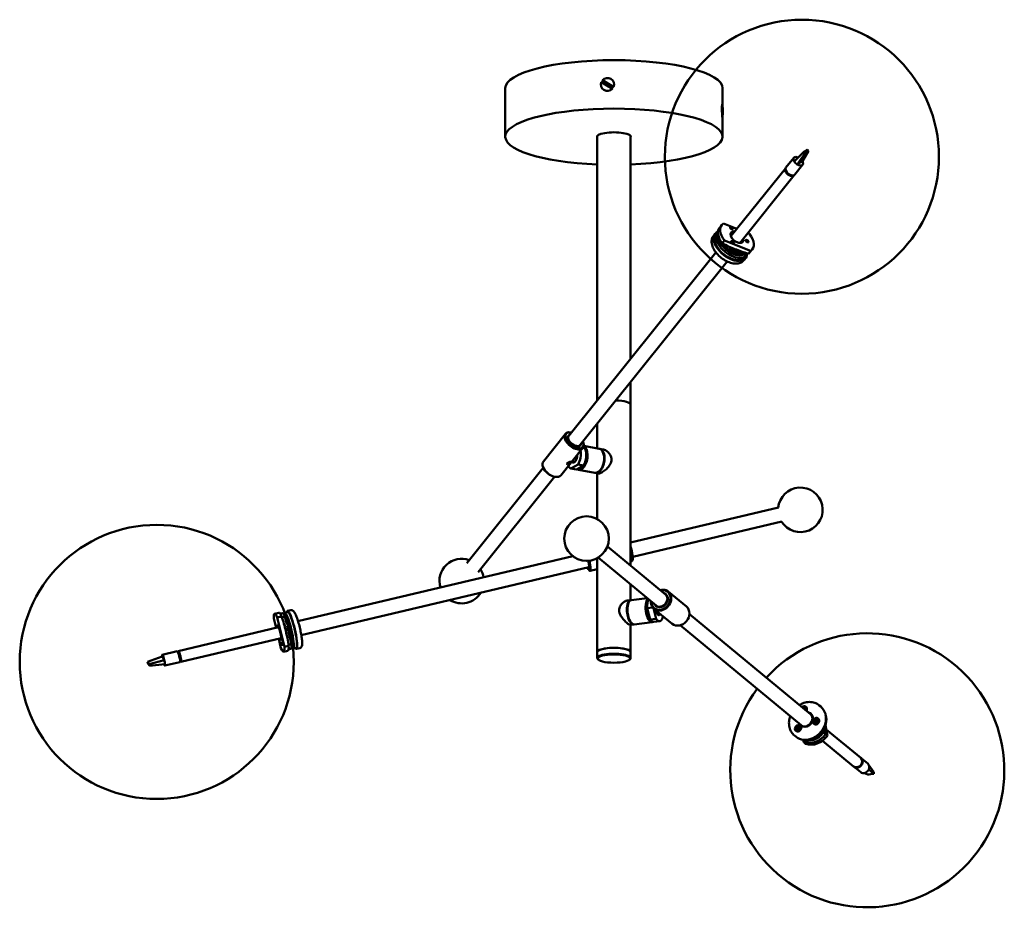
# Model space of a CAD drawing. Header units: millimetres. Extents: x 881 to 4888, y 957 to 3230.
# Tile 6 of 6: x 4004 to 4888, y 1738 to 2535. Entities that reach past the tile are written whole.
import ezdxf

# ---------------------------------------------------------------- set-up
doc = ezdxf.new("R2010")
doc.units = ezdxf.units.MM
doc.header["$LTSCALE"] = 18
doc.layers.add('Widoczne (ISO)', color=7, linetype='Continuous', lineweight=50)

msp = doc.modelspace()

# ---------------------------------------------------------------- linework, layer by layer
at = {"layer": 'Widoczne (ISO)'}
for p, q in [((4536.06, 2472.86), (4526.08, 2478.82)), ((4527.15, 2480.47), (4537.12, 2474.51)), ((4528.99, 2478.92), (4535.46, 2475.06)), ((4439.96, 2429.74), (4439.96, 2473.21)), ((4634.96, 2457.29), (4634.96, 2473.21)), ((4634.52, 2458.02), (4635.12, 2449.32)), ((4634.65, 2458.96), (4634.67, 2458.98)), ((4635.05, 2447.96), (4634.45, 2456.66)), ((4634.96, 2449.3), (4634.96, 2449.43)), ((4439.87, 2447.24), (4439.96, 2447.78)), ((4634.85, 2447.01), (4634.86, 2447)), ((4634.96, 2429.74), (4634.96, 2447.18)), ((4522.46, 2192.97), (4522.46, 2430.38)), ((4552.46, 2230.41), (4552.46, 2430.38)), ((4708, 2416.11), (4699.22, 2407.57)), ((4709.06, 2415.07), (4702.03, 2404.78)), ((4712.04, 2417.09), (4706.58, 2407.87)), ((4708.55, 2416.48), (4708, 2416.11)), ((4708, 2416.11), (4709.06, 2415.07)), ((4710.43, 2417.76), (4708.55, 2416.48)), ((4709.06, 2415.07), (4709.6, 2415.44)), ((4709.6, 2415.44), (4711.49, 2416.72)), ((4710.98, 2418.13), (4710.43, 2417.76)), ((4712.04, 2417.09), (4710.98, 2418.13)), ((4711.49, 2416.72), (4712.04, 2417.09)), ((4691.88, 2401.96), (4699, 2410.84)), ((4699.68, 2395.71), (4706.8, 2404.59)), ((4703.36, 2405.69), (4702.03, 2404.78)), ((4705.25, 2406.96), (4703.36, 2405.69)), ((4706.58, 2407.87), (4705.25, 2406.96)), ((4642.47, 2340.31), (4691.37, 2401.33)), ((4650.47, 2334.3), (4699.17, 2395.07)), ((4691.68, 2399.6), (4691.63, 2399.53)), ((4691.63, 2399.53), (4692.66, 2397.32)), ((4691.87, 2399), (4691.78, 2398.89)), ((4692.44, 2397.55), (4692.51, 2397.64)), ((4692.66, 2397.32), (4692.88, 2397.59)), ((4695.79, 2395.45), (4695.59, 2395.2)), ((4695.59, 2395.2), (4696.78, 2395.11)), ((4695.61, 2395.16), (4695.64, 2395.19)), ((4695.62, 2395.15), (4695.66, 2395.19)), ((4697.12, 2395), (4697.15, 2395.03)), ((4647.83, 2347), (4635.69, 2351.74)), ((4628.36, 2342.68), (4626.83, 2340.77)), ((4629.14, 2342.05), (4630.64, 2343.92)), ((4634.27, 2350.46), (4632.24, 2347.92)), ((4659.09, 2342.59), (4657.58, 2343.18)), ((4633.93, 2332.04), (4635.22, 2333.65)), ((4634.72, 2333.9), (4636.76, 2336.44)), ((4636.76, 2336.44), (4660.16, 2327.28)), ((4629, 2325.9), (4496.93, 2161.12)), ((4633.93, 2332.04), (4639.91, 2329.7)), ((4638.1, 2330.18), (4638.25, 2330.36)), ((4640.44, 2328.3), (4641.17, 2329.21)), ((4640.81, 2329.35), (4655.81, 2323.48)), ((4643.14, 2327.09), (4642.69, 2328.62)), ((4645.91, 2326.43), (4646.48, 2327.14)), ((4645.91, 2326.43), (4646.56, 2324.22)), ((4647.96, 2326.56), (4648.13, 2325.95)), ((4655.81, 2323.48), (4657.08, 2325.06)), ((4657.24, 2324.75), (4657.41, 2324.96)), ((4660.16, 2327.28), (4658.12, 2324.74)), ((4661.58, 2328.57), (4659.55, 2326.03)), ((4639.14, 2317.77), (4507.08, 2152.99)), ((4655.67, 2320.79), (4654.15, 2318.89)), ((4654.89, 2321.41), (4656.42, 2323.32)), ((4552.46, 2189.23), (4552.46, 2209.62)), ((4552.46, 2044.7), (4552.46, 2189.23)), ((4522.46, 2150), (4522.46, 2172.19)), ((4474.11, 2138.25), (4493.95, 2163)), ((4499.3, 2164.3), (4498.9, 2164.36)), ((4489.72, 2125.74), (4509.55, 2150.49)), ((4509.66, 2156), (4509.81, 2155.62)), ((4524.27, 2149.67), (4510.3, 2152.2)), ((4527.46, 2149.09), (4524.68, 2149.6)), ((4527.92, 2145.79), (4527.76, 2146.2)), ((4405.37, 2046.89), (4474.07, 2132.6)), ((4474.01, 2132.74), (4473.86, 2133.11)), ((4498.92, 2131.95), (4505.24, 2135.59)), ((4498.92, 2131.95), (4503.84, 2131.06)), ((4500.94, 2137.64), (4499.47, 2137.9)), ((4510.15, 2134.7), (4503.84, 2131.06)), ((4510.15, 2134.7), (4505.24, 2135.59)), ((4520.34, 2128.02), (4505.6, 2130.69)), ((4525.13, 2130.37), (4524.83, 2130.04)), ((4415.52, 2038.76), (4484.21, 2124.47)), ((4484.37, 2124.44), (4484.76, 2124.38)), ((4523.53, 2127.44), (4520.75, 2127.95)), ((4522.46, 2086.53), (4522.46, 2127.64)), ((4685.13, 2096.83), (4552.46, 2065.49)), ((4688.12, 2084.17), (4554.35, 2052.58)), ((4531.57, 2061.96), (4583.69, 2018.91)), ((4253.86, 1994.97), (4500.54, 2053.23)), ((4522.46, 1967.06), (4522.46, 2051.46)), ((4523.29, 2051.94), (4575.41, 2008.88)), ((4256.86, 1982.32), (4514.85, 2043.25)), ((4515.24, 2044.06), (4515.11, 2044.03)), ((4552.46, 2048.54), (4553.67, 2048.82)), ((4554.22, 2049.58), (4553.86, 2048.98)), ((4515.31, 2040.39), (4515.89, 2040.02)), ((4516.14, 2039.96), (4522.46, 2041.45)), ((4552.46, 2013.76), (4552.46, 2027.84)), ((4552.91, 2013.81), (4567.33, 2015.55)), ((4602.49, 2007.91), (4586.13, 2021.43)), ((4549.44, 2013.4), (4552.46, 2013.76)), ((4550.75, 2011.93), (4551.05, 2012.42)), ((4572.22, 2007.24), (4567.27, 2006.64)), ((4569.99, 1996.41), (4567.27, 2006.64)), ((4572.94, 2006.42), (4575.42, 1997.06)), ((4232.91, 2001.48), (4236.76, 2002.39)), ((4235.32, 1998.22), (4239.17, 1999.13)), ((4241.63, 1971.74), (4235.32, 1998.22)), ((4239.87, 2002.1), (4237.83, 2001.62)), ((4242.19, 1998.93), (4239.46, 1998.28)), ((4244.72, 2003.02), (4241.83, 2002.34)), ((4243.91, 1991.72), (4242.19, 1998.93)), ((4244.49, 2003.99), (4247.38, 2004.68)), ((4589.76, 1992.49), (4573.39, 2006.01)), ((4577.48, 2000.66), (4579.56, 2000.91)), ((4713.79, 1911.44), (4605.18, 2001.15)), ((4236.49, 1989.32), (4146.46, 1968.06)), ((4232.22, 1997.16), (4234.22, 1988.79)), ((4243.89, 1993), (4243.33, 1995.98)), ((4245.41, 1993.07), (4243.69, 1992.67)), ((4244.8, 1993.21), (4243.89, 1993)), ((4248.1, 1974.17), (4244.15, 1990.74)), ((4246.1, 1990.15), (4244.38, 1989.75)), ((4244.57, 1994.41), (4244.85, 1992.94)), ((4552.08, 1991.55), (4555.09, 1991.92)), ((4552.46, 1967.06), (4552.46, 1991.6)), ((4553, 1993.28), (4553.41, 1992.88)), ((4555.54, 1991.97), (4571.86, 1993.94)), ((4575.42, 1997.06), (4569.99, 1996.41)), ((4578.66, 1994.76), (4573.22, 1994.11)), ((4705.51, 1901.41), (4596.9, 1991.13)), ((4248, 1981.77), (4246.38, 1981.38)), ((4247.16, 1983.93), (4248.01, 1981.72)), ((4248.52, 1980.09), (4247.46, 1979.84)), ((4248.3, 1977.63), (4247.46, 1979.84)), ((4238.74, 1979.58), (4148.76, 1958.33)), ((4236.54, 1979.06), (4238.54, 1970.68)), ((4245.48, 1972.65), (4241.63, 1971.74)), ((4248.1, 1974.17), (4245.36, 1973.52)), ((4247.68, 1977.52), (4247.32, 1977.43)), ((4248.37, 1974.6), (4248.01, 1974.51)), ((4252.3, 1970.9), (4249.42, 1970.22)), ((4118.91, 1958.36), (4131.84, 1963.24)), ((4131.84, 1963.24), (4132.44, 1962.28)), ((4145.5, 1967.83), (4132.02, 1964.65)), ((4132.44, 1962.28), (4133.29, 1960.91)), ((4146.05, 1967.19), (4146.63, 1967.33)), ((4147.14, 1966.71), (4146.35, 1966.52)), ((4147.05, 1966.91), (4147.03, 1966.91)), ((4147.07, 1964.31), (4147.92, 1964.51)), ((4147.92, 1964.51), (4147.14, 1966.71)), ((4147.36, 1966.22), (4147.31, 1966.21)), ((4147.81, 1964.92), (4147.77, 1964.91)), ((4240.95, 1967.42), (4244.8, 1968.33)), ((4247.46, 1969.99), (4245.41, 1969.5)), ((4252.53, 1969.93), (4255.42, 1970.61)), ((4522.46, 1961.75), (4522.46, 1967.06)), ((4552.46, 1961.75), (4552.46, 1967.06)), ((4119.16, 1957.96), (4118.91, 1958.36)), ((4118.91, 1958.36), (4119.14, 1957)), ((4119.14, 1957), (4119.38, 1956.61)), ((4120.01, 1956.6), (4119.16, 1957.96)), ((4119.38, 1956.61), (4120.24, 1955.24)), ((4120.25, 1956.2), (4120.01, 1956.6)), ((4120.24, 1955.24), (4120.48, 1954.84)), ((4120.25, 1956.2), (4133.89, 1959.94)), ((4120.48, 1954.84), (4120.25, 1956.2)), ((4120.48, 1954.84), (4134.5, 1956.32)), ((4133.29, 1960.91), (4133.89, 1959.94)), ((4147.79, 1958.1), (4134.32, 1954.92)), ((4148.66, 1961), (4147.83, 1960.81)), ((4148, 1959.1), (4148.72, 1959.27)), ((4148, 1958.92), (4148.59, 1959.06)), ((4148.65, 1961.09), (4148.66, 1961.09)), ((4148.66, 1961.06), (4148.65, 1961.06)), ((4148.72, 1959.27), (4148.66, 1961)), ((4148.7, 1959.81), (4148.77, 1959.83)), ((4148.77, 1959.62), (4148.71, 1959.6)), ((4523.49, 1960.26), (4523.01, 1960.71)), ((4551.43, 1960.26), (4551.91, 1960.71)), ((4723.04, 1918.2), (4721.79, 1919.24)), ((4707.53, 1916.98), (4707.69, 1916.47)), ((4707.53, 1916.98), (4707.67, 1916.49)), ((4707.59, 1916.56), (4707.53, 1916.98)), ((4708.37, 1917.15), (4708.05, 1916.34)), ((4708.38, 1915.92), (4708.42, 1915.87)), ((4708.93, 1916.88), (4708.39, 1916.17)), ((4708.41, 1915.89), (4709.26, 1916.15)), ((4709.26, 1916.15), (4708.51, 1915.79)), ((4709.26, 1916.15), (4708.56, 1915.82)), ((4709.27, 1915.3), (4709.03, 1915.37)), ((4709.59, 1917.71), (4709.69, 1917.63)), ((4714.85, 1910.56), (4714.21, 1911.09)), ((4702.8, 1900.28), (4702.7, 1899.45)), ((4703.43, 1900.21), (4703.09, 1899.41)), ((4704.46, 1900.83), (4704.56, 1900.75)), ((4717.11, 1902.91), (4717.21, 1902.82)), ((4717.41, 1904.76), (4718.26, 1904.99)), ((4717.41, 1904.76), (4718.22, 1904.86)), ((4718.26, 1904.84), (4717.41, 1904.76)), ((4717.56, 1905.63), (4718.22, 1905.27)), ((4717.57, 1903.95), (4718.22, 1904.55)), ((4718.03, 1906.19), (4718.51, 1905.61)), ((4718.04, 1903.56), (4718.51, 1904.32)), ((4718.22, 1905.26), (4718.96, 1904.83)), ((4718.26, 1904.85), (4718.52, 1904.7)), ((4718.51, 1905.61), (4719.07, 1904.96)), ((4718.78, 1905.62), (4718.85, 1906.5)), ((4718.79, 1904.41), (4718.92, 1904.33)), ((4718.87, 1903.55), (4718.79, 1904.4)), ((4718.85, 1906.5), (4718.93, 1905.65)), ((4718.85, 1906.5), (4718.91, 1905.68)), ((4718.93, 1904.43), (4718.87, 1903.55)), ((4718.87, 1903.55), (4718.91, 1904.28)), ((4718.92, 1905.65), (4719.12, 1905.42)), ((4719.17, 1904.48), (4719.83, 1904.09)), ((4719.68, 1906.49), (4719.21, 1905.74)), ((4719.69, 1903.86), (4719.21, 1904.44)), ((4719.45, 1905.21), (4719.56, 1905.1)), ((4720.31, 1905.29), (4719.46, 1905.06)), ((4719.46, 1905.21), (4720.31, 1905.29)), ((4719.46, 1904.82), (4719.96, 1904.24)), ((4720.14, 1906.1), (4719.49, 1905.5)), ((4720.15, 1904.42), (4719.5, 1904.79)), ((4720.31, 1905.29), (4719.6, 1905.11)), ((4720.61, 1907.15), (4720.71, 1907.06)), ((4727.39, 1901.42), (4729.16, 1892.02)), ((4700.75, 1891.22), (4699.49, 1892.26)), ((4700.95, 1896.59), (4701.06, 1896.51)), ((4701.18, 1898.54), (4701.98, 1898.58)), ((4701.36, 1899.21), (4702.09, 1899)), ((4701.44, 1897.77), (4702.15, 1898.38)), ((4702.22, 1898.26), (4701.44, 1897.77)), ((4701.98, 1897.21), (4702.32, 1898.02)), ((4702, 1899.88), (4702.48, 1899.24)), ((4702, 1899.88), (4702.42, 1899.22)), ((4702.35, 1899.15), (4702, 1899.88)), ((4702.07, 1898.56), (4702.8, 1898.13)), ((4702.26, 1898.25), (4702.71, 1897.98)), ((4702.61, 1897.14), (4702.71, 1897.97)), ((4703.41, 1897.54), (4702.93, 1898.18)), ((4703.06, 1898.27), (4703.41, 1897.54)), ((4703.07, 1898.13), (4703.09, 1898.12)), ((4703.41, 1897.54), (4703.09, 1898.12)), ((4703.11, 1899.21), (4703.26, 1899.04)), ((4703.2, 1899.16), (4703.98, 1899.65)), ((4703.98, 1899.65), (4703.26, 1899.04)), ((4703.3, 1898.89), (4703.85, 1898.27)), ((4704.05, 1898.21), (4703.32, 1898.43)), ((4704.23, 1898.88), (4703.43, 1898.84)), ((4725.29, 1896.86), (4725.63, 1895.06)), ((4725.63, 1895.06), (4726.83, 1894.06)), ((4729.16, 1892.02), (4727.48, 1893.4)), ((4728.09, 1897.68), (4759, 1872.15)), ((4706.88, 1888.21), (4706.83, 1888.49)), ((4706.88, 1888.21), (4708.09, 1887.21)), ((4707.84, 1886.23), (4709.52, 1884.84)), ((4724.67, 1887.53), (4752.63, 1864.44)), ((4759.42, 1871.8), (4765.29, 1866.95)), ((4770.74, 1859.26), (4766.36, 1865.45)), ((4753.05, 1864.09), (4758.92, 1859.24)), ((4765.23, 1857.22), (4762.45, 1858.54)), ((4766.22, 1857.33), (4765.23, 1857.22)), ((4770.66, 1857.86), (4766.16, 1861.72)), ((4769.67, 1857.74), (4766.22, 1857.33)), ((4770.66, 1857.86), (4769.67, 1857.74)), ((4770.74, 1859.26), (4770.66, 1857.86))]:
    msp.add_line(p, q, dxfattribs=at)
for centre, radius in [((4706.18, 2411.79), 123), ((4512.85, 2069), 20), ((4127.09, 1958.28), 123)]:
    msp.add_circle(centre, radius, dxfattribs=at)
for centre, radius, start, end in [((4704.83, 2094.8), 20, 212.25433, 174.32318), ((4400.83, 2030.82), 20, 70.25454, 196.47086), ((4400.83, 2030.82), 20, 10.10665, 32.32339), ((4400.83, 2030.82), 20, 238.15949, 328.41803), ((4764.84, 1860.97), 123, 143.52229, 137.46381)]:
    msp.add_arc(centre, radius, start, end, dxfattribs=at)
for centre, major_axis, ratio, start_param, end_param in [((4537.46, 2473.21), (-97.5, 0), 0.258819, 3.141593, 6.283185), ((4531.6, 2476.66), (-5.84, -1.36), 0.964181, 5.665494, 8.472191), ((4531.6, 2476.66), (5.84, 1.36), 0.964181, 5.665494, 8.472191), ((4531.72, 2476.15), (3.9, 0.91), 0.964181, 2.103773, 2.509766), ((4634.78, 2452.99), (-0.09, 6), 0.058039, 4.053042, 6.859739), ((4537.46, 2429.74), (97.5, 0), 0.258819, 4.866849, 10.841115), ((4440.14, 2449.96), (-0.09, 6), 0.058039, 0.248282, 1.705639), ((4634.78, 2452.99), (0.09, -6), 0.058039, 4.053042, 6.859739), ((4440.14, 2449.96), (-0.09, 6), 0.058039, 2.040535, 2.368807), ((4537.46, 2429.74), (-15.2, 0), 0.258819, 2.979193, 6.445585), ((4537.46, 2430.71), (-15.2, 0), 0.258819, 0.123075, 0.1624), ((4537.46, 2430.71), (15.2, 0), 0.258819, 6.120785, 6.16011), ((4702.9, 2407.72), (-3.9, 3.13), 0.581933, 5.157449, 7.264664), ((4702.9, 2407.72), (3.9, -3.13), 0.581933, 4.123071, 4.946105), ((4702.9, 2407.72), (3.9, -3.13), 0.581933, 4.946105, 7.264664), ((4695.27, 2398.2), (-3.9, 3.13), 0.581933, 6.142979, 9.564984), ((4695.78, 2398.83), (3.9, -3.13), 0.581933, 3.141593, 6.283185), ((4695.27, 2398.2), (-3.36, 2.69), 0.581933, 0.388908, 2.752684), ((4695.27, 2398.2), (-3.32, 2.66), 0.581933, 0.433036, 0.524695), ((4695.02, 2397.88), (-2.97, 2.38), 0.581933, 0.447124, 0.735173), ((4695.27, 2398.2), (-3.32, 2.66), 0.581933, 1.214098, 2.095491), ((4695.02, 2397.88), (-2.97, 2.38), 0.581933, 2.406419, 2.744181), ((4647.93, 2339.51), (-13.66, 10.94), 0.581933, 6.096004, 7.455435), ((4642.02, 2331.73), (13.66, -10.94), 0.581933, 2.838675, 6.642352), ((4642.02, 2331.73), (-12.88, 10.32), 0.581933, 0, 3.141593), ((4643.54, 2333.64), (-12.88, 10.32), 0.581933, 0.004505, 3.316992), ((4644.37, 2335.07), (-12.88, 10.32), 0.581933, 0.118991, 1.182309), ((4645.89, 2336.97), (-13.66, 10.94), 0.581933, 0, 1.172249), ((4647.93, 2339.51), (5.27, -4.22), 0.581933, 2.353225, 6.964925), ((4647.93, 2339.51), (13.66, -10.94), 0.581933, 6.096004, 7.455435), ((4645.43, 2336.4), (-5.27, 4.22), 0.581933, 5.494817, 5.750488), ((4644.37, 2335.07), (-5.46, 4.38), 0.581933, 5.459913, 5.473839), ((4645.43, 2336.4), (-5.27, 4.22), 0.581933, 3.67429, 3.823332), ((4644.06, 2334.28), (11.31, -9.06), 0.581933, 4.318094, 6.091752), ((4641.15, 2331.58), (1.17, -0.94), 0.581933, 4.850429, 5.559417), ((4641.87, 2331.57), (3.9, -3.13), 0.581933, 5.395693, 5.886225), ((4641.87, 2331.57), (3.9, -3.13), 0.581933, 5.395693, 5.886225), ((4641.87, 2331.57), (4.68, -3.75), 0.581933, 5.397713, 6.07169), ((4645.64, 2326.52), (2.34, -1.88), 0.581933, 3.837016, 6.978609), ((4641.61, 2331.25), (5.07, -4.07), 0.581933, 5.49473, 6.080921), ((4644.37, 2335.07), (12.88, -10.32), 0.581933, 6.085944, 6.283185), ((4645.89, 2336.97), (13.66, -10.94), 0.581933, 6.096004, 6.283185), ((4537.46, 2189.23), (15, 0), 0.258819, 0, 1.454188), ((4537.46, 2189.23), (15, 0), 0.258819, 0, 1.454188), ((4501.75, 2156.74), (-7.8, 6.25), 0.581933, 5.485735, 10.222228), ((4502.01, 2157.06), (7.41, -5.94), 0.581933, 2.324317, 7.100461), ((4502.01, 2157.06), (-5.43, 4.35), 0.581933, 5.918145, 9.789818), ((4502.01, 2157.06), (-5.07, 4.07), 0.581933, 0, 3.141593), ((4501.5, 2156.42), (-4.65, 3.73), 0.581933, 0.291955, 0.718634), ((4501.5, 2156.42), (4.53, -3.63), 0.581933, 3.56477, 4.054553), ((4501.5, 2156.42), (4.53, -3.63), 0.581933, 5.370225, 5.860008), ((4501.5, 2156.42), (4.65, -3.73), 0.581933, 5.564552, 5.99123), ((4507.56, 2141.52), (-1.96, -10.82), 0.554032, 6.039956, 9.295186), ((4507.15, 2141.59), (1.87, 10.33), 0.554032, 3.013734, 6.010702), ((4501.42, 2142.63), (1.96, 10.82), 0.554032, 4.108102, 5.316449), ((4506.33, 2141.74), (1.96, 10.82), 0.554032, 4.108102, 5.948839), ((4522.31, 2138.85), (1.96, 10.82), 0.554032, 3.141593, 6.283185), ((4522.72, 2138.77), (-1.96, -10.82), 0.554032, 6.249028, 9.458935), ((4501.42, 2142.63), (-0.98, -5.41), 0.554032, 5.902229, 8.257673), ((4522.72, 2138.77), (1.87, 10.33), 0.554032, 3.869767, 5.555011), ((4481.92, 2131.99), (7.8, -6.25), 0.581933, 3.141593, 6.283185), ((4481.66, 2131.68), (7.41, -5.94), 0.581933, 3.939043, 5.485735), ((4501.42, 2142.63), (-1.96, -10.82), 0.554032, 5.70186, 6.192981), ((4497.46, 2138.73), (-1.73, 0.25), 0.769194, 1.31503, 2.689878), ((4497.46, 2138.73), (1.24, -0.18), 0.769194, 4.98228, 5.341855), ((4501.83, 2142.56), (-0.89, -4.92), 0.554032, 0, 0.673407), ((4551.86, 2058.67), (2.18, -9.25), 0.148089, 0.150305, 1.894013), ((4551.37, 2058.56), (2.3, -9.73), 0.148089, 0, 1.719028), ((4513.36, 2049.58), (2.18, -9.25), 0.148089, 5.46591, 7.767718), ((4513.36, 2049.58), (1.49, -6.33), 0.148089, 0, 1.454263), ((4513.36, 2049.58), (1.6, -6.77), 0.148089, 5.918145, 7.743675), ((4513.84, 2049.69), (2.3, -9.73), 0.148089, 6.13288, 7.765495), ((4570.54, 2004.86), (-1.32, 10.92), 0.408218, 0.314588, 3.294663), ((4579.76, 2013.72), (-6.37, -7.71), 0.838859, 5.419973, 10.28799), ((4579.55, 2013.9), (6.05, 7.32), 0.838859, 2.324317, 7.100461), ((4579.55, 2013.9), (-4.43, -5.36), 0.838859, 5.918145, 9.789818), ((4579.55, 2013.9), (-4.14, -5.01), 0.838859, 0, 3.141593), ((4553.77, 2002.84), (-1.32, 10.92), 0.408218, 6.232339, 9.475624), ((4553.77, 2002.84), (1.26, -10.42), 0.408218, 3.605196, 5.819582), ((4554.23, 2002.89), (1.32, -10.92), 0.408218, 3.141593, 6.283185), ((4570.99, 2004.92), (1.26, -10.42), 0.408218, 3.465545, 6.160456), ((4571.9, 2005.03), (-1.32, 10.92), 0.408218, 0.481867, 1.373157), ((4579.97, 2013.55), (-3.79, -4.59), 0.838859, 0.957812, 2.18378), ((4596.13, 2000.2), (6.37, 7.71), 0.838859, 3.141593, 6.283185), ((4236.93, 1984.45), (-4.02, 17.03), 0.148089, 5.617912, 6.977342), ((4240.78, 1985.36), (-4.02, 17.03), 0.148089, 5.617912, 6.283185), ((4243.67, 1986.04), (-3.79, 16.06), 0.148089, 5.607852, 6.283185), ((4245.62, 1986.28), (3.79, -16.06), 0.148089, 5.853998, 9.820749), ((4244.65, 1986.05), (-3.33, 14.1), 0.148089, 3.217193, 6.139577), ((4243.95, 1995.19), (-0.69, 2.92), 0.148089, 4.406122, 7.547714), ((4248.51, 1986.96), (-4.02, 17.03), 0.148089, 2.8019, 6.622878), ((4248.51, 1986.96), (3.79, -16.06), 0.148089, 0, 3.141593), ((4570.99, 2004.92), (1.02, -8.44), 0.408218, 4.525112, 5.561102), ((4570.99, 2004.92), (0.96, -7.94), 0.408218, 4.648414, 5.4378), ((4577.34, 2005.68), (0.66, -5.46), 0.408218, 4.886834, 6.712885), ((4577.34, 2005.68), (1.32, -10.92), 0.408218, 5.571464, 7.170963), ((4576.88, 2005.63), (0.6, -4.96), 0.408218, 5.917361, 6.283185), ((4234.43, 1989.12), (-0.34, 1.46), 0.148089, 4.526907, 8.039463), ((4236.93, 1984.45), (-1.55, 6.57), 0.148089, 2.44063, 7.05412), ((4242.2, 1990.77), (-0.34, 1.46), 0.148089, 4.382652, 5.07101), ((4245.62, 1986.28), (-1.61, 6.81), 0.148089, 0.136644, 0.312197), ((4245.62, 1986.28), (1.61, -6.81), 0.148089, 1.183841, 2.121268), ((4571.9, 2005.03), (1.32, -10.92), 0.408218, 5.571464, 6.283185), ((4245.62, 1986.28), (1.61, -6.81), 0.148089, 5.897656, 6.581204), ((4248.16, 1979.68), (0.69, -2.92), 0.148089, 5.453319, 8.594912), ((4236.93, 1984.45), (4.02, -17.03), 0.148089, 5.617912, 6.977342), ((4240.78, 1985.36), (4.02, -17.03), 0.148089, 0, 0.694157), ((4243.67, 1986.04), (3.79, -16.06), 0.148089, 0, 0.704217), ((4537.46, 1967.06), (15, 0), 0.258819, 0, 3.141593), ((4537.46, 1967.06), (-15, 0), 0.258819, 3.141593, 6.283185), ((4133.17, 1959.78), (-1.15, 4.87), 0.148089, 4.710222, 7.028781), ((4146.65, 1962.97), (-1.15, 4.87), 0.148089, 3.141593, 6.283185), ((4147.61, 1963.19), (1.15, -4.87), 0.148089, 5.728374, 9.979589), ((4147.61, 1963.19), (0.99, -4.18), 0.148089, 6.130539, 9.577425), ((4147.61, 1963.19), (-0.98, 4.14), 0.148089, 5.690604, 6.283185), ((4147.61, 1963.19), (0.98, -4.14), 0.148089, 0.978215, 1.859609), ((4537.46, 1961.75), (15, 0), 0.258819, 6.011922, 9.696042), ((4133.17, 1959.78), (1.15, -4.87), 0.148089, 5.499884, 7.028781), ((4133.17, 1959.78), (-1.15, 4.87), 0.148089, 3.887188, 4.710222), ((4147.61, 1963.19), (0.98, -4.14), 0.148089, 0, 0.288812), ((4711.9, 1904.71), (-11.15, -13.49), 0.838859, 0, 3.141593), ((4707.84, 1915.59), (2.01, 2.43), 0.838859, 4.899512, 7.666859), ((4707.84, 1915.59), (1.75, 2.12), 0.838859, 4.927127, 7.639243), ((4709.8, 1906.44), (-4.46, -5.4), 0.838859, 5.948126, 9.845604), ((4709.65, 1906.43), (-4.14, -5.01), 0.838859, 0, 3.141593), ((4710.01, 1906.27), (4.14, 5.01), 0.838859, 3.346477, 6.468037), ((4707.87, 1916.39), (0.136, 0.164), 0.838859, 4.495225, 5.073832), ((4708.53, 1916.07), (-0.136, -0.164), 0.838859, 4.758536, 6.385484), ((4708.45, 1916.11), (0.19, -0.28), 0.520095, 5.206138, 5.862446), ((4708.52, 1915.79), (-0.19, -0.094), 0.008903, 4.4762, 4.723154), ((4713.16, 1903.67), (-10.51, -12.72), 0.838859, 0.489576, 2.652017), ((4707.94, 1915.51), (1.75, 2.12), 0.838859, 4.927127, 6.283185), ((4710.07, 1906.08), (4.14, 5.01), 0.838859, 5.789913, 6.333123), ((4711.54, 1905.01), (4.14, 5.01), 0.838859, 0.182588, 0.184851), ((4702.81, 1898.63), (1.75, 2.12), 0.838859, 3.141593, 6.283185), ((4718.96, 1904.94), (1.75, 2.12), 0.838859, 3.141593, 6.283185), ((4718.11, 1905.09), (0.136, 0.164), 0.838859, 4.812048, 6.438997), ((4718.02, 1905.13), (-0.185, 0.282), 0.515964, 3.236293, 3.8926), ((4718.03, 1904.79), (0.234, 0.057), 0.150433, 6.169916, 6.826224), ((4718.11, 1904.69), (0.136, 0.164), 0.838859, 4.552904, 6.179852), ((4718.66, 1905.75), (-0.136, -0.164), 0.838859, 6.123701, 7.750649), ((4718.67, 1904.23), (0.136, 0.164), 0.838859, 0.099659, 1.726608), ((4718.6, 1905.83), (0.312, -0.129), 0.516364, 5.531186, 6.187494), ((4718.61, 1904.31), (-0.314, 0.106), 0.496183, 3.618473, 4.274781), ((4718.94, 1905.89), (-0.013, -0.24), 0.149083, 5.73789, 6.394198), ((4718.94, 1904.37), (0.032, 0.225), 0.086111, 1.304798, 1.961106), ((4719.05, 1905.82), (-0.136, -0.164), 0.838859, 0.099659, 1.726608), ((4719.52, 1904.48), (0.522, 0.632), 0.838859, 1.457672, 1.680397), ((4719.06, 1904.3), (0.136, 0.164), 0.838859, 6.123701, 7.750649), ((4719.61, 1905.36), (-0.136, -0.164), 0.838859, 4.552904, 6.179852), ((4719.61, 1904.97), (-0.136, -0.164), 0.838859, 4.812048, 6.438997), ((4719.52, 1905.4), (0.162, -0.289), 0.495692, 5.148926, 5.805234), ((4719.52, 1905.06), (-0.215, -0.073), 0.087524, 4.319512, 4.97582), ((4701.96, 1898.38), (0.136, 0.164), 0.838859, 5.312581, 6.939529), ((4702.17, 1899.19), (-0.136, -0.164), 0.838859, 0.341048, 1.967996), ((4701.88, 1898.43), (-0.247, 0.244), 0.551504, 3.383189, 4.01529), ((4702.14, 1898.07), (0.136, 0.164), 0.838859, 5.053437, 6.680385), ((4702.11, 1899.28), (0.311, -0.061), 0.443325, 5.683338, 6.339645), ((4702.4, 1899.49), (0.046, -0.276), 0.311603, 6.000846, 6.657153), ((4702.51, 1899.44), (0.136, 0.164), 0.838859, 3.741785, 5.368733), ((4703.36, 1898.17), (0.522, 0.632), 0.838859, 1.95732, 2.101994), ((4702.9, 1897.98), (-0.136, -0.164), 0.838859, 3.741785, 5.368733), ((4702.84, 1898.07), (-0.305, 0.04), 0.410573, 3.783234, 4.439542), ((4703.24, 1898.23), (0.136, 0.164), 0.838859, 0.341048, 1.967996), ((4703.13, 1898.29), (-0.026, 0.266), 0.262558, 1.598089, 2.254397), ((4703.27, 1899.35), (-0.136, -0.164), 0.838859, 5.053437, 6.680385), ((4703.19, 1899.4), (0.227, -0.259), 0.543956, 5.279847, 5.887766), ((4703.46, 1899.04), (-0.136, -0.164), 0.838859, 5.312581, 6.939529), ((4714.15, 1902.83), (-10.51, -12.72), 0.838859, 0.271297, 1.650847), ((4715.41, 1901.79), (-11.15, -13.49), 0.838859, 0.281357, 1.640787), ((4717.09, 1900.4), (-11.15, -13.49), 0.838859, 0.281357, 1.640787), ((4755.81, 1868.29), (3.18, 3.85), 0.838859, 3.141593, 6.283185), ((4756.23, 1867.94), (-3.18, -3.85), 0.838859, 6.218248, 9.489715), ((4762.11, 1863.09), (3.18, 3.85), 0.838859, 5.844973, 6.283185), ((4762.11, 1863.09), (-3.18, -3.85), 0.838859, 1.880347, 2.703381), ((4762.11, 1863.09), (-3.18, -3.85), 0.838859, 0, 1.880347)]:
    msp.add_ellipse(centre, major_axis=major_axis, ratio=ratio, start_param=start_param, end_param=end_param, dxfattribs=at)
for centre, major_axis, ratio in [((4642.97, 2347.61), (1.17, -0.94), 0.581933), ((4643.85, 2334.95), (1.17, -0.94), 0.581933), ((4656.95, 2335.98), (1.17, -0.94), 0.581933), ((4236.99, 1990), (0.34, -1.46), 0.148089), ((4239.36, 1974.24), (0.34, -1.46), 0.148089), ((4537.46, 1961.27), (-14.5, 0), 0.258819), ((4702.71, 1898.71), (-2.01, -2.43), 0.838859), ((4702.71, 1898.71), (-1.75, -2.12), 0.838859), ((4718.86, 1905.03), (-2.01, -2.43), 0.838859), ((4718.86, 1905.03), (1.75, 2.12), 0.838859)]:
    msp.add_ellipse(centre, major_axis=major_axis, ratio=ratio, dxfattribs=at)
for points, knots in [([(4527.58, 2480.19), (4527.16, 2479.73), (4526.79, 2479.18), (4526.53, 2478.57), (4526.53, 2478.56), (4526.53, 2478.55)], [-1.4917636, -1.4917636, -1.4917636, -1.4917636, -1.3562354, -1.3562354, -1.3538125, -1.3538125, -1.3538125, -1.3538125]), ([(4527.99, 2477.68), (4528, 2477.69), (4528, 2477.71), (4528.22, 2478.21), (4528.53, 2478.65), (4528.91, 2479.02), (4528.93, 2479.04), (4528.96, 2479.06)], [1.351696, 1.351696, 1.351696, 1.351696, 1.3562354, 1.3562354, 1.5069282, 1.5069282, 1.5167271, 1.5167271, 1.5167271, 1.5167271]), ([(4535.49, 2475.15), (4535.41, 2474.9), (4535.29, 2474.65), (4535.01, 2474.16), (4534.82, 2473.92), (4534.62, 2473.71)], [0.1186377, 0.1186377, 0.1186377, 0.1186377, 0.1959071, 0.1959071, 0.2823742, 0.2823742, 0.2823742, 0.2823742]), ([(4535.64, 2473.11), (4535.92, 2473.4), (4536.18, 2473.74), (4536.51, 2474.3), (4536.61, 2474.51), (4536.7, 2474.73)], [-0.2850285, -0.2850285, -0.2850285, -0.2850285, -0.1959071, -0.1959071, -0.1464663, -0.1464663, -0.1464663, -0.1464663]), ([(4654.15, 2318.89), (4653.46, 2318.03), (4652.57, 2317.33), (4650.48, 2316.3), (4649.26, 2315.99), (4646.51, 2315.77), (4644.96, 2315.92), (4641.75, 2316.66), (4640.08, 2317.28), (4636.83, 2318.92), (4635.24, 2319.93), (4632.31, 2322.24), (4630.96, 2323.54), (4628.61, 2326.31), (4627.61, 2327.79), (4626.08, 2330.79), (4625.54, 2332.33), (4625.06, 2335.3), (4625.09, 2336.74), (4625.74, 2339.06), (4626.2, 2339.98), (4626.83, 2340.77)], [5.18079, 5.18079, 5.18079, 5.18079, 5.445716, 5.445716, 5.734187, 5.734187, 6.061796, 6.061796, 6.401116, 6.401116, 6.738021, 6.738021, 7.07332, 7.07332, 7.409987, 7.409987, 7.749285, 7.749285, 8.078571, 8.078571, 8.322382, 8.322382, 8.322382, 8.322382]), ([(4658.12, 2324.74), (4653.89, 2326.01), (4649.85, 2327.43), (4642.32, 2330.37), (4638.48, 2332.04), (4634.72, 2333.9)], [35.882115, 35.882115, 35.882115, 35.882115, 37.196513, 37.196513, 38.510912, 38.510912, 38.510912, 38.510912]), ([(4652.18, 2324.9), (4651.59, 2324.58), (4650.85, 2324.37), (4649.11, 2324.22), (4648.12, 2324.29), (4646, 2324.74), (4644.88, 2325.11), (4642.63, 2326.14), (4641.49, 2326.79), (4639.66, 2328.09), (4638.93, 2328.67), (4638.26, 2329.29)], [4.844353, 4.844353, 4.844353, 4.844353, 5.153119, 5.153119, 5.460619, 5.460619, 5.764356, 5.764356, 6.070942, 6.070942, 6.283185, 6.283185, 6.283185, 6.283185]), ([(4535.42, 2139.95), (4535.42, 2140.66), (4535.31, 2141.37), (4534.89, 2142.74), (4534.58, 2143.41), (4533.46, 2145.28), (4532.44, 2146.36), (4530.41, 2147.96), (4529.25, 2148.6), (4527.92, 2148.99), (4527.68, 2149.05), (4527.46, 2149.09)], [0, 0, 0, 0, 0.220503, 0.220503, 0.441007, 0.441007, 0.882014, 0.882014, 1.31487, 1.31487, 1.406341, 1.406341, 1.406341, 1.406341]), ([(4523.53, 2127.44), (4523.69, 2127.42), (4523.86, 2127.41), (4524.38, 2127.45), (4524.76, 2127.55), (4525.59, 2127.85), (4526.05, 2128.07), (4527.06, 2128.63), (4527.6, 2128.97), (4529.25, 2130.14), (4530.41, 2131.12), (4532.44, 2133.18), (4533.46, 2134.41), (4534.58, 2136.41), (4534.89, 2137.11), (4535.31, 2138.52), (4535.42, 2139.24), (4535.42, 2139.95)], [4.901792, 4.901792, 4.901792, 4.901792, 5.026748, 5.026748, 5.243176, 5.243176, 5.459604, 5.459604, 5.676032, 5.676032, 6.108888, 6.108888, 6.549895, 6.549895, 6.770398, 6.770398, 6.990902, 6.990902, 6.990902, 6.990902]), ([(4495.55, 2136.65), (4495.66, 2136.79), (4495.82, 2136.93), (4496.18, 2137.18), (4496.38, 2137.3), (4496.83, 2137.51), (4497.11, 2137.61), (4497.63, 2137.76), (4497.87, 2137.82), (4498.31, 2137.9), (4498.53, 2137.92), (4498.86, 2137.94), (4498.99, 2137.93), (4499.09, 2137.86), (4499.11, 2137.82), (4499.08, 2137.71), (4499.06, 2137.66), (4498.99, 2137.56), (4498.94, 2137.49), (4498.83, 2137.35), (4498.76, 2137.27), (4498.61, 2137.1), (4498.52, 2137.02), (4498.27, 2136.77), (4498.08, 2136.61), (4497.65, 2136.26), (4497.37, 2136.07), (4496.8, 2135.78), (4496.53, 2135.68), (4496.09, 2135.6), (4495.89, 2135.59), (4495.56, 2135.68), (4495.44, 2135.77), (4495.33, 2135.98), (4495.31, 2136.1), (4495.37, 2136.37), (4495.45, 2136.52), (4495.55, 2136.65)], [0, 0, 0, 0, 0.064485, 0.064485, 0.12897, 0.12897, 0.215879, 0.215879, 0.302787, 0.302787, 0.409672, 0.409672, 0.516556, 0.516556, 0.586114, 0.586114, 0.620893, 0.620893, 0.655672, 0.655672, 0.690451, 0.690451, 0.72523, 0.72523, 0.794787, 0.794787, 0.901672, 0.901672, 1.008556, 1.008556, 1.095465, 1.095465, 1.182373, 1.182373, 1.246858, 1.246858, 1.311343, 1.311343, 1.311343, 1.311343]), ([(4549.44, 2013.4), (4549.19, 2013.37), (4548.94, 2013.31), (4547.74, 2012.95), (4546.71, 2012.36), (4544.87, 2010.85), (4543.92, 2009.81), (4542.85, 2007.99), (4542.56, 2007.34), (4542.16, 2005.98), (4542.05, 2005.28), (4542.05, 2004.57)], [5.553746, 5.553746, 5.553746, 5.553746, 5.676032, 5.676032, 6.108888, 6.108888, 6.549895, 6.549895, 6.770398, 6.770398, 6.990902, 6.990902, 6.990902, 6.990902]), ([(4239.17, 1999.13), (4240.69, 1994.71), (4241.95, 1990.3), (4243.98, 1981.78), (4244.85, 1977.28), (4245.48, 1972.65)], [35.882115, 35.882115, 35.882115, 35.882115, 37.196513, 37.196513, 38.510912, 38.510912, 38.510912, 38.510912]), ([(4242.75, 1998.44), (4242.63, 1998.42), (4242.5, 1998.41), (4242.36, 1998.43), (4242.33, 1998.44), (4242.31, 1998.45)], [0.98389445, 0.98389445, 0.98389445, 0.98389445, 1.04307211, 1.04307211, 1.06247142, 1.06247142, 1.06247142, 1.06247142]), ([(4242.37, 1998.2), (4242.44, 1998.1), (4242.52, 1997.97), (4242.85, 1997.39), (4243.13, 1996.79), (4243.78, 1995.24), (4244.14, 1994.26), (4244.89, 1992.01), (4245.27, 1990.74), (4246, 1988.08), (4246.34, 1986.68), (4246.96, 1983.9), (4247.23, 1982.53), (4247.67, 1979.95), (4247.84, 1978.75), (4248.05, 1976.67), (4248.1, 1975.78), (4248.09, 1974.79), (4248.08, 1974.53), (4248.06, 1974.31)], [1.360292, 1.360292, 1.360292, 1.360292, 1.451898, 1.451898, 1.716181, 1.716181, 2.016808, 2.016808, 2.328695, 2.328695, 2.643935, 2.643935, 2.95964, 2.95964, 3.273498, 3.273498, 3.580418, 3.580418, 3.715805, 3.715805, 3.715805, 3.715805]), ([(4247.38, 2004.68), (4247.71, 2004.76), (4248.07, 2004.75), (4248.71, 2004.63), (4248.99, 2004.5), (4249.58, 2004.15), (4249.83, 2003.9), (4250.77, 2002.85), (4251.27, 2001.87), (4252.35, 1999.4), (4252.87, 1998.01), (4253.87, 1995.01), (4254.34, 1993.42), (4255.23, 1990.14), (4255.64, 1988.45), (4256.36, 1985.11), (4256.68, 1983.47), (4257.18, 1980.36), (4257.37, 1978.91), (4257.6, 1976.29), (4257.64, 1975.14), (4257.53, 1973.55), (4257.47, 1973.01), (4257.17, 1972.13), (4257.03, 1971.82), (4256.52, 1971.17), (4256.13, 1970.84), (4255.56, 1970.65), (4255.49, 1970.63), (4255.42, 1970.61)], [1.561105, 1.561105, 1.561105, 1.561105, 1.62713, 1.62713, 1.703794, 1.703794, 1.829736, 1.829736, 2.236817, 2.236817, 2.594153, 2.594153, 2.925814, 2.925814, 3.252431, 3.252431, 3.57862, 3.57862, 3.908144, 3.908144, 4.251701, 4.251701, 4.471367, 4.471367, 4.587032, 4.587032, 4.689122, 4.689122, 4.702697, 4.702697, 4.702697, 4.702697]), ([(4542.05, 2004.57), (4542.05, 2003.86), (4542.16, 2003.13), (4542.56, 2001.7), (4542.85, 2000.99), (4543.92, 1998.94), (4544.87, 1997.67), (4546.71, 1995.52), (4547.74, 1994.49), (4549.14, 1993.25), (4549.58, 1992.89), (4550.39, 1992.29), (4550.75, 1992.05), (4551.36, 1991.72), (4551.62, 1991.61), (4551.92, 1991.55), (4552, 1991.55), (4552.08, 1991.55)], [0, 0, 0, 0, 0.220503, 0.220503, 0.441007, 0.441007, 0.882014, 0.882014, 1.31487, 1.31487, 1.531298, 1.531298, 1.747725, 1.747725, 1.964153, 1.964153, 2.058295, 2.058295, 2.058295, 2.058295]), ([(4248.11, 1973.92), (4248.14, 1973.95), (4248.18, 1973.98), (4248.3, 1974.05), (4248.4, 1974.09), (4248.49, 1974.11)], [4.0511796, 4.0511796, 4.0511796, 4.0511796, 4.07975121, 4.07975121, 4.12714012, 4.12714012, 4.12714012, 4.12714012]), ([(4721.79, 1919.24), (4720.57, 1920.24), (4719.18, 1921.02), (4716.16, 1922.05), (4714.53, 1922.31), (4711.18, 1922.27), (4709.46, 1921.97), (4706.46, 1920.95), (4705.16, 1920.33), (4703.94, 1919.57)], [3.727183, 3.727183, 3.727183, 3.727183, 4.033329, 4.033329, 4.343556, 4.343556, 4.662182, 4.662182, 4.917692, 4.917692, 4.917692, 4.917692]), ([(4695.72, 1909.5), (4695.17, 1908.02), (4694.81, 1906.48), (4694.48, 1903.17), (4694.58, 1901.39), (4695.35, 1898.08), (4696, 1896.53), (4697.62, 1894.07), (4698.49, 1893.09), (4699.49, 1892.26)], [5.6921, 5.6921, 5.6921, 5.6921, 5.973342, 5.973342, 6.298024, 6.298024, 6.615425, 6.615425, 6.868776, 6.868776, 6.868776, 6.868776]), ([(4708.36, 1917.01), (4708.36, 1917.02), (4708.36, 1917.03), (4708.35, 1917.06), (4708.36, 1917.08), (4708.36, 1917.11), (4708.37, 1917.13), (4708.37, 1917.15)], [0.04758377, 0.04758377, 0.04758377, 0.04758377, 0.05181414, 0.05181414, 0.05697832, 0.05697832, 0.06215096, 0.06215096, 0.06215096, 0.06215096]), ([(4709.2, 1915.3), (4709.2, 1915.3), (4709.2, 1915.3), (4709.21, 1915.31), (4709.22, 1915.31), (4709.24, 1915.31), (4709.26, 1915.3), (4709.27, 1915.3)], [0.04852517, 0.04852517, 0.04852517, 0.04852517, 0.05181414, 0.05181414, 0.05697832, 0.05697832, 0.06215096, 0.06215096, 0.06215096, 0.06215096]), ([(4702.83, 1900.14), (4702.82, 1900.15), (4702.81, 1900.16), (4702.81, 1900.19), (4702.8, 1900.21), (4702.8, 1900.25), (4702.8, 1900.27), (4702.8, 1900.28)], [0.04758377, 0.04758377, 0.04758377, 0.04758377, 0.05181414, 0.05181414, 0.05697832, 0.05697832, 0.06215096, 0.06215096, 0.06215096, 0.06215096]), ([(4717.57, 1903.95), (4717.59, 1903.96), (4717.6, 1903.98), (4717.63, 1903.99), (4717.65, 1904), (4717.68, 1904.01), (4717.69, 1904.01), (4717.7, 1904.01)], [0.02076039, 0.02076039, 0.02076039, 0.02076039, 0.02593303, 0.02593303, 0.03109721, 0.03109721, 0.03532758, 0.03532758, 0.03532758, 0.03532758]), ([(4718.52, 1904.7), (4718.53, 1904.69), (4718.54, 1904.69), (4718.68, 1904.6), (4718.81, 1904.52), (4718.94, 1904.44)], [-2.74889694, -2.74889694, -2.74889694, -2.74889694, -2.74268466, -2.74268466, -2.66843658, -2.66843658, -2.66843658, -2.66843658]), ([(4718.96, 1904.83), (4718.97, 1904.83), (4718.98, 1904.82), (4719.02, 1904.8), (4719.05, 1904.77), (4719.1, 1904.71), (4719.12, 1904.68), (4719.15, 1904.62), (4719.16, 1904.58), (4719.17, 1904.53), (4719.17, 1904.5), (4719.16, 1904.48)], [0.14057002, 0.14057002, 0.14057002, 0.14057002, 0.14359553, 0.14359553, 0.15454642, 0.15454642, 0.16549732, 0.16549732, 0.17480608, 0.17480608, 0.18157974, 0.18157974, 0.18157974, 0.18157974]), ([(4719.45, 1904.83), (4719.43, 1904.82), (4719.41, 1904.82), (4719.35, 1904.82), (4719.32, 1904.82), (4719.25, 1904.84), (4719.22, 1904.85), (4719.15, 1904.89), (4719.12, 1904.92), (4719.09, 1904.94), (4719.09, 1904.95), (4719.08, 1904.95), (4719.07, 1904.96)], [-0.03755631, -0.03755631, -0.03755631, -0.03755631, -0.03121055, -0.03121055, -0.02190179, -0.02190179, -0.01095089, -0.01095089, 0, 0, 0, 0.00288161, 0.00288161, 0.00288161, 0.00288161]), ([(4719.12, 1905.42), (4719.13, 1905.41), (4719.13, 1905.4), (4719.25, 1905.28), (4719.35, 1905.17), (4719.45, 1905.05)], [-2.74806856, -2.74806856, -2.74806856, -2.74806856, -2.74268466, -2.74268466, -2.66851398, -2.66851398, -2.66851398, -2.66851398]), ([(4719.65, 1906.35), (4719.64, 1906.36), (4719.64, 1906.38), (4719.64, 1906.4), (4719.65, 1906.42), (4719.66, 1906.46), (4719.67, 1906.47), (4719.68, 1906.49)], [0.04758377, 0.04758377, 0.04758377, 0.04758377, 0.05181414, 0.05181414, 0.05697832, 0.05697832, 0.06215096, 0.06215096, 0.06215096, 0.06215096]), ([(4720.09, 1904.44), (4720.07, 1904.4), (4720.05, 1904.37), (4720, 1904.29), (4719.97, 1904.25), (4719.91, 1904.18), (4719.88, 1904.15), (4719.82, 1904.08), (4719.79, 1904.05), (4719.73, 1903.98), (4719.69, 1903.95), (4719.66, 1903.92)], [1.3532758, 1.3532758, 1.3532758, 1.3532758, 1.4402837, 1.4402837, 1.5272917, 1.5272917, 1.6142996, 1.6142996, 1.7013076, 1.7013076, 1.7883155, 1.7883155, 1.7883155, 1.7883155]), ([(4719.69, 1903.86), (4719.68, 1903.88), (4719.67, 1903.89), (4719.66, 1903.91), (4719.66, 1903.91), (4719.66, 1903.92), (4719.66, 1903.92), (4719.66, 1903.92)], [0.02076039, 0.02076039, 0.02076039, 0.02076039, 0.02593303, 0.02593303, 0.03109721, 0.03109721, 0.03400167, 0.03400167, 0.03400167, 0.03400167]), ([(4720.09, 1904.44), (4720.09, 1904.45), (4720.09, 1904.45), (4720.1, 1904.45), (4720.11, 1904.44), (4720.13, 1904.44), (4720.14, 1904.43), (4720.15, 1904.42)], [0.04891438, 0.04891438, 0.04891438, 0.04891438, 0.05181414, 0.05181414, 0.05697832, 0.05697832, 0.06215096, 0.06215096, 0.06215096, 0.06215096]), ([(4701.36, 1899.21), (4701.37, 1899.21), (4701.39, 1899.2), (4701.42, 1899.19), (4701.44, 1899.18), (4701.47, 1899.17), (4701.48, 1899.16), (4701.49, 1899.15)], [0.02076039, 0.02076039, 0.02076039, 0.02076039, 0.02593303, 0.02593303, 0.03109721, 0.03109721, 0.03532758, 0.03532758, 0.03532758, 0.03532758]), ([(4701.98, 1897.21), (4701.98, 1897.23), (4701.99, 1897.24), (4702.01, 1897.27), (4702.02, 1897.28), (4702.04, 1897.29), (4702.05, 1897.29), (4702.06, 1897.3)], [0.02076039, 0.02076039, 0.02076039, 0.02076039, 0.02593303, 0.02593303, 0.03109721, 0.03109721, 0.03532758, 0.03532758, 0.03532758, 0.03532758]), ([(4702.42, 1899.22), (4702.43, 1899.21), (4702.45, 1899.2), (4702.54, 1899.11), (4702.63, 1899.02), (4702.84, 1898.83), (4702.97, 1898.7), (4703.14, 1898.56), (4703.16, 1898.53), (4703.19, 1898.5)], [-2.7963552, -2.7963552, -2.7963552, -2.7963552, -2.7900399, -2.7900399, -2.7426847, -2.7426847, -2.6569758, -2.6569758, -2.6392228, -2.6392228, -2.6392228, -2.6392228]), ([(4703.19, 1898.5), (4703.19, 1898.49), (4703.19, 1898.48), (4703.17, 1898.43), (4703.15, 1898.4), (4703.11, 1898.36), (4703.08, 1898.34), (4703.03, 1898.31), (4702.99, 1898.3), (4702.93, 1898.28), (4702.89, 1898.28), (4702.81, 1898.29), (4702.77, 1898.3), (4702.74, 1898.31), (4702.72, 1898.31), (4702.71, 1898.32), (4702.7, 1898.32)], [-0.05372527, -0.05372527, -0.05372527, -0.05372527, -0.04982808, -0.04982808, -0.04051932, -0.04051932, -0.03121055, -0.03121055, -0.02190179, -0.02190179, -0.01095089, -0.01095089, 0, 0, 0, 0.00382906, 0.00382906, 0.00382906, 0.00382906]), ([(4703.47, 1898.7), (4703.47, 1898.68), (4703.46, 1898.67), (4703.44, 1898.63), (4703.42, 1898.6), (4703.38, 1898.55), (4703.35, 1898.54), (4703.3, 1898.51), (4703.27, 1898.5), (4703.22, 1898.5), (4703.21, 1898.5), (4703.19, 1898.5)], [0.16033199, 0.16033199, 0.16033199, 0.16033199, 0.16549732, 0.16549732, 0.17480608, 0.17480608, 0.18411485, 0.18411485, 0.19342361, 0.19342361, 0.1973208, 0.1973208, 0.1973208, 0.1973208]), ([(4704.15, 1898.81), (4704.15, 1898.77), (4704.14, 1898.73), (4704.13, 1898.65), (4704.12, 1898.61), (4704.1, 1898.53), (4704.09, 1898.49), (4704.07, 1898.41), (4704.05, 1898.37), (4704.02, 1898.3), (4704.01, 1898.26), (4703.99, 1898.23)], [4.5165185, 4.5165185, 4.5165185, 4.5165185, 4.599191, 4.599191, 4.6818636, 4.6818636, 4.7645362, 4.7645362, 4.8472088, 4.8472088, 4.92443, 4.92443, 4.92443, 4.92443]), ([(4704.15, 1898.84), (4704.15, 1898.85), (4704.16, 1898.86), (4704.17, 1898.87), (4704.18, 1898.87), (4704.2, 1898.88), (4704.22, 1898.88), (4704.23, 1898.88)], [0.04758377, 0.04758377, 0.04758377, 0.04758377, 0.05181414, 0.05181414, 0.05697832, 0.05697832, 0.06215096, 0.06215096, 0.06215096, 0.06215096])]:
    msp.add_open_spline(points, degree=3, knots=knots, dxfattribs=at)
for points, weights in [([(4527.24, 2480.39), (4527.19, 2480.43), (4527.15, 2480.47)], [1.00166321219, 1.00086644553, 1]), ([(4537.12, 2474.51), (4537.06, 2474.53), (4537.01, 2474.55)], [1, 1.00132686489, 1.00249032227]), ([(4634.42, 2457.94), (4634.47, 2457.98), (4634.52, 2458.02)], [1.00166321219, 1.00086644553, 1]), ([(4439.8, 2449.15), (4439.88, 2449.17), (4439.96, 2449.19)], [1, 1.0013178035, 1.00247442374]), ([(4634.45, 2456.66), (4634.38, 2456.6), (4634.31, 2456.55)], [1, 1.00132686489, 1.00249032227]), ([(4635.12, 2449.32), (4635.04, 2449.37), (4634.96, 2449.43)], [1, 1.00132686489, 1.00249032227]), ([(4439.96, 2447.27), (4439.91, 2447.25), (4439.87, 2447.24)], [1.00148718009, 1.00077119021, 1]), ([(4708.36, 1917.01), (4708.49, 1916.68), (4708.58, 1916.43)], [1.00378810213, 1.023037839, 1.02653692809]), ([(4702.83, 1900.14), (4703.01, 1899.8), (4703.15, 1899.55)], [1.00378810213, 1.02410523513, 1.02687654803]), ([(4718.29, 1903.96), (4718.03, 1903.98), (4717.7, 1904.01)], [1.0266080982, 1.02323830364, 1.00378810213]), ([(4719.65, 1906.35), (4719.74, 1906.03), (4719.8, 1905.79)], [1.00378810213, 1.02324887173, 1.02661175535]), ([(4702.67, 1898.34), (4702.26, 1898.62), (4701.49, 1899.15)], [1, 1.0526638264, 1.00378810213]), ([(4702.64, 1897.36), (4702.39, 1897.33), (4702.06, 1897.3)], [1.0273119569, 1.02754750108, 1.00378810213]), ([(4702.7, 1898.32), (4702.69, 1898.33), (4702.67, 1898.34)], [1.02927435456, 1.01465889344, 1]), ([(4704.15, 1898.84), (4704.15, 1898.82), (4704.15, 1898.79)], [1.00378810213, 1.0067375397, 1.00931721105])]:
    msp.add_rational_spline(points, weights, degree=2, dxfattribs=at)
for points in [[(4634.46, 2457.64), (4634.42, 2457.36), (4634.39, 2457), (4634.36, 2456.59)], [(4634.96, 2449.36), (4634.96, 2449.47), (4634.96, 2449.58), (4634.96, 2449.69)], [(4638.26, 2329.29), (4637.65, 2329.84), (4637.08, 2330.42), (4636.56, 2331.02)], [(4709.2, 1915.3), (4709.19, 1915.28), (4709.19, 1915.26), (4709.18, 1915.24)], [(4727.48, 1893.4), (4727.07, 1895.2), (4726.68, 1896.98), (4726.32, 1898.71)], [(4707.52, 1887.69), (4707.62, 1887.2), (4707.73, 1886.72), (4707.84, 1886.23)]]:
    msp.add_open_spline(points, degree=3, dxfattribs=at)

doc.saveas('drawing.dxf')
